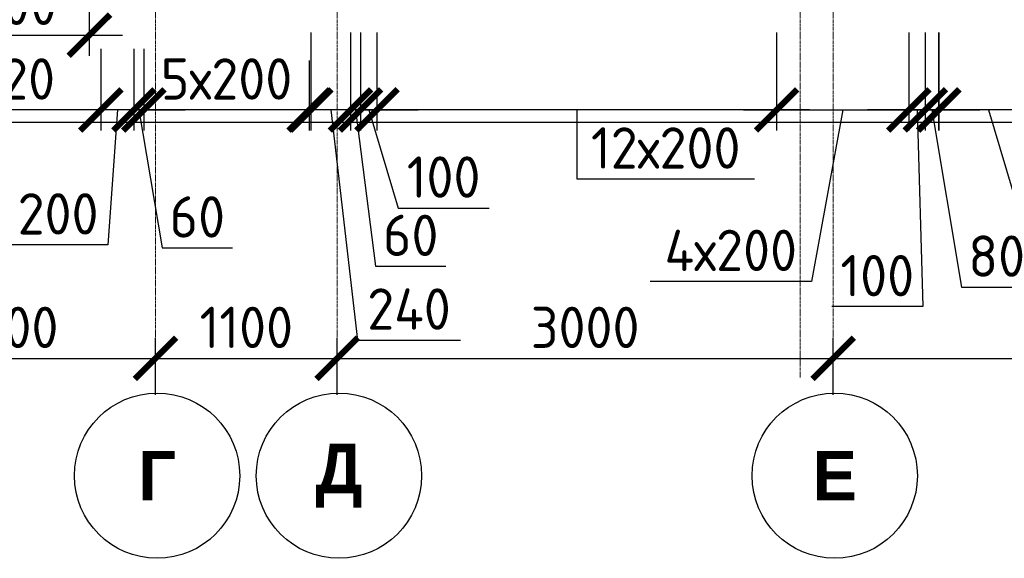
# Model space of a CAD drawing. Header units: millimetres. Extents: x 376598 to 1249954, y -318491 to -22134.
# Tile 217 of 256: x 590956 to 596913, y -35277 to -32018. Entities that reach past the tile are written whole.
import ezdxf

# ---------------------------------------------------------------- set-up
doc = ezdxf.new("R2010")
doc.units = ezdxf.units.MM
doc.linetypes.add('______5', pattern=[1100, 800, -100, 100, -100])
doc.linetypes.add('осевая', pattern=[50.8, 31.75, -6.35, 6.35, -6.35])
doc.layers.add('Оси', color=40, linetype='______5', lineweight=18)
doc.layers.add('РАЗМЕРЫ', color=1, linetype='Continuous', lineweight=9)
doc.layers.add('Размеры _поперечного армирования', color=7, linetype='Continuous')
doc.styles.add('Century Gothic', font='GOTHIC.TTF')
doc.styles.add('GOST-2.304_Type-B', font='GOST_Common.ttf')
doc.dimstyles.new('СПДС', dxfattribs={"dimscale": 100, "dimtxt": 2.5, "dimasz": 2.5, "dimexe": 1.25, "dimexo": 0, "dimtad": 1, "dimdec": 0, "dimtxsty": 'GOST-2.304_Type-B', "dimblk": 'ARCHTICK', "dimcen": 2.5, "dimdle": 2, "dimadec": 0, "dimazin": 2, "dimtfac": 0.75, "dimtdec": 0, "dimtmove": 1, "dimatfit": 3, "dimfxl": 1, "dimtolj": 1, "dimarcsym": 1})

# ---------------------------------------------------------------- blocks, each defined once
blk = doc.blocks.new('NSY101')
at = {"color": 0, "linetype": 'ByBlock', "lineweight": -2}
blk.add_circle((0, 0), 50, dxfattribs=at)
blk = doc.blocks.new('_ArchTick')
at = {"color": 0, "linetype": 'ByBlock', "const_width": 0.15}
blk.add_lwpolyline([(-0.5, -0.5), (0.5, 0.5)], dxfattribs=at)
blk = doc.blocks.new('*D2001')
at = {"layer": 'DEFPOINTS', "color": 0, "lineweight": 0, "transparency": 16777216}
for p in [(591776.9, -34067.2), (589976.9, -34288.1), (591776.9, -34288.1)]:
    blk.add_point(p, dxfattribs=at)
at = {"layer": 'РАЗМЕРЫ', "color": 0, "lineweight": -2, "transparency": 16777216}
for p, q in [((589976.9, -34288.1), (589976.9, -33942.2)), ((591776.9, -34288.1), (591776.9, -33942.2)), ((589776.9, -34067.2), (591976.9, -34067.2))]:
    blk.add_line(p, q, dxfattribs=at)
at = {"layer": 'РАЗМЕРЫ', "color": 0, "lineweight": -2, "transparency": 16777216, "xscale": 250, "yscale": 250, "zscale": 250, "rotation": 180}
blk.add_blockref('_ArchTick', (589976.9, -34067.2), dxfattribs=at)
at = {"layer": 'РАЗМЕРЫ', "color": 0, "lineweight": -2, "transparency": 16777216, "xscale": 250, "yscale": 250, "zscale": 250}
blk.add_blockref('_ArchTick', (591776.9, -34067.2), dxfattribs=at)
at = {"layer": 'РАЗМЕРЫ', "color": 0, "lineweight": 0, "transparency": 16777216, "insert": (590876.9, -33879.7), "char_height": 250, "attachment_point": 5, "style": 'GOST-2.304_Type-B'}
blk.add_mtext('\\A1;1800', dxfattribs=at)
blk = doc.blocks.new('*D2002')
at = {"layer": 'DEFPOINTS', "color": 0, "lineweight": 0, "transparency": 16777216}
for p in [(592876.9, -34067.2), (591776.9, -34288.1), (592876.9, -34288.1)]:
    blk.add_point(p, dxfattribs=at)
at = {"layer": 'РАЗМЕРЫ', "color": 0, "lineweight": -2, "transparency": 16777216}
for p, q in [((591776.9, -34288.1), (591776.9, -33942.2)), ((592876.9, -34288.1), (592876.9, -33942.2)), ((591576.9, -34067.2), (593076.9, -34067.2))]:
    blk.add_line(p, q, dxfattribs=at)
at = {"layer": 'РАЗМЕРЫ', "color": 0, "lineweight": -2, "transparency": 16777216, "xscale": 250, "yscale": 250, "zscale": 250, "rotation": 180}
blk.add_blockref('_ArchTick', (591776.9, -34067.2), dxfattribs=at)
at = {"layer": 'РАЗМЕРЫ', "color": 0, "lineweight": -2, "transparency": 16777216, "xscale": 250, "yscale": 250, "zscale": 250}
blk.add_blockref('_ArchTick', (592876.9, -34067.2), dxfattribs=at)
at = {"layer": 'РАЗМЕРЫ', "color": 0, "lineweight": 0, "transparency": 16777216, "insert": (592326.9, -33879.7), "char_height": 250, "attachment_point": 5, "style": 'GOST-2.304_Type-B'}
blk.add_mtext('\\A1;1100', dxfattribs=at)
blk = doc.blocks.new('*D2003')
at = {"layer": 'DEFPOINTS', "color": 0, "lineweight": 0, "transparency": 16777216}
for p in [(595876.9, -34067.2), (592876.9, -34288.1), (595876.9, -34288.1)]:
    blk.add_point(p, dxfattribs=at)
at = {"layer": 'РАЗМЕРЫ', "color": 0, "lineweight": -2, "transparency": 16777216}
for p, q in [((592876.9, -34288.1), (592876.9, -33942.2)), ((595876.9, -34288.1), (595876.9, -33942.2)), ((592676.9, -34067.2), (596076.9, -34067.2))]:
    blk.add_line(p, q, dxfattribs=at)
at = {"layer": 'РАЗМЕРЫ', "color": 0, "lineweight": -2, "transparency": 16777216, "xscale": 250, "yscale": 250, "zscale": 250, "rotation": 180}
blk.add_blockref('_ArchTick', (592876.9, -34067.2), dxfattribs=at)
at = {"layer": 'РАЗМЕРЫ', "color": 0, "lineweight": -2, "transparency": 16777216, "xscale": 250, "yscale": 250, "zscale": 250}
blk.add_blockref('_ArchTick', (595876.9, -34067.2), dxfattribs=at)
at = {"layer": 'РАЗМЕРЫ', "color": 0, "lineweight": 0, "transparency": 16777216, "insert": (594376.9, -33879.7), "char_height": 250, "attachment_point": 5, "style": 'GOST-2.304_Type-B'}
blk.add_mtext('\\A1;3000', dxfattribs=at)
blk = doc.blocks.new('*D2004')
at = {"layer": 'DEFPOINTS', "color": 0, "lineweight": 0, "transparency": 16777216}
for p in [(598976.9, -34067.2), (598976.9, -34249.5), (595876.9, -34288.1)]:
    blk.add_point(p, dxfattribs=at)
at = {"layer": 'РАЗМЕРЫ', "color": 0, "lineweight": -2, "transparency": 16777216}
for p, q in [((595876.9, -34288.1), (595876.9, -33942.2)), ((598976.9, -34249.5), (598976.9, -33942.2)), ((595676.9, -34067.2), (599176.9, -34067.2))]:
    blk.add_line(p, q, dxfattribs=at)
at = {"layer": 'РАЗМЕРЫ', "color": 0, "lineweight": -2, "transparency": 16777216, "xscale": 250, "yscale": 250, "zscale": 250, "rotation": 180}
blk.add_blockref('_ArchTick', (595876.9, -34067.2), dxfattribs=at)
at = {"layer": 'РАЗМЕРЫ', "color": 0, "lineweight": -2, "transparency": 16777216, "xscale": 250, "yscale": 250, "zscale": 250}
blk.add_blockref('_ArchTick', (598976.9, -34067.2), dxfattribs=at)
at = {"layer": 'РАЗМЕРЫ', "color": 0, "lineweight": 0, "transparency": 16777216, "insert": (597426.9, -33879.7), "char_height": 250, "attachment_point": 5, "style": 'GOST-2.304_Type-B'}
blk.add_mtext('\\A1;3100', dxfattribs=at)
blk = doc.blocks.new('*D2051')
at = {"layer": 'DEFPOINTS', "color": 0, "lineweight": 0, "transparency": 16777216}
for p in [(591646.7, -32194.2, -720), (591707, -32194.2, -720), (591646.7, -32563.8)]:
    blk.add_point(p, dxfattribs=at)
at = {"layer": 'РАЗМЕРЫ', "color": 0, "lineweight": -2, "transparency": 16777216}
for p, q in [((591646.7, -32194.2), (591646.7, -32688.8)), ((591707, -32194.2), (591707, -32688.8)), ((591646.7, -32563.8), (591396.7, -32563.8)), ((591707, -32563.8), (591646.7, -32563.8)), ((591707, -32563.8), (591646.7, -32563.8)), ((591676.8, -32563.8), (591817.6, -33398.9)), ((591707, -32563.8), (591957, -32563.8)), ((591817.6, -33398.9), (592242.6, -33398.9))]:
    blk.add_line(p, q, dxfattribs=at)
at = {"layer": 'РАЗМЕРЫ', "color": 0, "lineweight": -2, "transparency": 16777216, "xscale": 250, "yscale": 250, "zscale": 250}
blk.add_blockref('_ArchTick', (591646.7, -32563.8), dxfattribs=at)
at = {"layer": 'РАЗМЕРЫ', "color": 0, "lineweight": -2, "transparency": 16777216, "xscale": 250, "yscale": 250, "zscale": 250, "rotation": 180}
blk.add_blockref('_ArchTick', (591707, -32563.8), dxfattribs=at)
at = {"layer": 'РАЗМЕРЫ', "color": 0, "lineweight": 0, "transparency": 16777216, "insert": (592030.1, -33211.4), "char_height": 250, "attachment_point": 5, "style": 'GOST-2.304_Type-B'}
blk.add_mtext('\\A1;60', dxfattribs=at)
blk = doc.blocks.new('*D2052')
at = {"layer": 'DEFPOINTS', "color": 0, "lineweight": 0, "transparency": 16777216}
for p in [(591447, -32194.2, -720), (591646.7, -32194.2, -720), (591447, -32563.8)]:
    blk.add_point(p, dxfattribs=at)
at = {"layer": 'РАЗМЕРЫ', "color": 0, "lineweight": -2, "transparency": 16777216}
for p, q in [((591447, -32194.2), (591447, -32688.8)), ((591646.7, -32194.2), (591646.7, -32688.8)), ((591846.7, -32563.8), (591247, -32563.8)), ((591546.8, -32563.8), (591487.9, -33380.3)), ((591487.9, -33380.3), (590887.9, -33380.3))]:
    blk.add_line(p, q, dxfattribs=at)
at = {"layer": 'РАЗМЕРЫ', "color": 0, "lineweight": -2, "transparency": 16777216, "xscale": 250, "yscale": 250, "zscale": 250, "rotation": 180}
blk.add_blockref('_ArchTick', (591447, -32563.8), dxfattribs=at)
at = {"layer": 'РАЗМЕРЫ', "color": 0, "lineweight": -2, "transparency": 16777216, "xscale": 250, "yscale": 250, "zscale": 250}
blk.add_blockref('_ArchTick', (591646.7, -32563.8), dxfattribs=at)
at = {"layer": 'РАЗМЕРЫ', "color": 0, "lineweight": 0, "transparency": 16777216, "insert": (591187.9, -33192.8), "char_height": 250, "attachment_point": 5, "style": 'GOST-2.304_Type-B'}
blk.add_mtext('\\A1;200', dxfattribs=at)
blk = doc.blocks.new('*D2053')
at = {"layer": 'DEFPOINTS', "color": 0, "lineweight": 0, "transparency": 16777216}
for p in [(590327, -32194.2, -720), (591447, -32194.2, -720), (590327, -32563.8)]:
    blk.add_point(p, dxfattribs=at)
at = {"layer": 'РАЗМЕРЫ', "color": 0, "lineweight": -2, "transparency": 16777216}
for p, q in [((590327, -32194.2), (590327, -32688.8)), ((591447, -32194.2), (591447, -32688.8)), ((591647, -32563.8), (590127, -32563.8))]:
    blk.add_line(p, q, dxfattribs=at)
at = {"layer": 'РАЗМЕРЫ', "color": 0, "lineweight": -2, "transparency": 16777216, "xscale": 250, "yscale": 250, "zscale": 250, "rotation": 180}
blk.add_blockref('_ArchTick', (590327, -32563.8), dxfattribs=at)
at = {"layer": 'РАЗМЕРЫ', "color": 0, "lineweight": -2, "transparency": 16777216, "xscale": 250, "yscale": 250, "zscale": 250}
blk.add_blockref('_ArchTick', (591447, -32563.8), dxfattribs=at)
at = {"layer": 'РАЗМЕРЫ', "color": 0, "lineweight": 0, "transparency": 16777216, "insert": (590887, -32376.3), "char_height": 250, "attachment_point": 5, "style": 'GOST-2.304_Type-B'}
blk.add_mtext('\\A1;1120', dxfattribs=at)
blk = doc.blocks.new('*D2057')
at = {"layer": 'DEFPOINTS', "color": 0, "lineweight": 0, "transparency": 16777216}
for p in [(593117.4, -32094.9, -720), (595535.2, -32094.9), (593117.4, -32563.8)]:
    blk.add_point(p, dxfattribs=at)
at = {"layer": 'РАЗМЕРЫ', "color": 0, "lineweight": -2, "transparency": 16777216}
for p, q in [((593117.4, -32094.9), (593117.4, -32688.8)), ((595535.2, -32094.9), (595535.2, -32688.8)), ((595735.2, -32563.8), (592917.4, -32563.8)), ((594326.3, -32563.8), (594327, -32981.5)), ((594327, -32981.5), (595402, -32981.5))]:
    blk.add_line(p, q, dxfattribs=at)
at = {"layer": 'РАЗМЕРЫ', "color": 0, "lineweight": -2, "transparency": 16777216, "xscale": 250, "yscale": 250, "zscale": 250, "rotation": 180}
blk.add_blockref('_ArchTick', (593117.4, -32563.8), dxfattribs=at)
at = {"layer": 'РАЗМЕРЫ', "color": 0, "lineweight": -2, "transparency": 16777216, "xscale": 250, "yscale": 250, "zscale": 250}
blk.add_blockref('_ArchTick', (595535.2, -32563.8), dxfattribs=at)
at = {"layer": 'РАЗМЕРЫ', "color": 0, "lineweight": 0, "transparency": 16777216, "insert": (594864.5, -32794), "char_height": 250, "attachment_point": 5, "style": 'GOST-2.304_Type-B'}
blk.add_mtext('\\A1;12х200', dxfattribs=at)
blk = doc.blocks.new('*D2058')
at = {"layer": 'DEFPOINTS', "color": 0, "lineweight": 0, "transparency": 16777216}
for p in [(593017.4, -32095.2), (593117.4, -32094.9, -720), (593017.4, -32563.8)]:
    blk.add_point(p, dxfattribs=at)
at = {"layer": 'РАЗМЕРЫ', "color": 0, "lineweight": -2, "transparency": 16777216}
for p, q in [((593017.4, -32095.2), (593017.4, -32688.8)), ((593117.4, -32094.9), (593117.4, -32688.8)), ((593017.4, -32563.8), (592767.4, -32563.8)), ((593117.4, -32563.8), (593017.4, -32563.8)), ((593117.4, -32563.8), (593017.4, -32563.8)), ((593067.4, -32563.8), (593245.5, -33157.5)), ((593117.4, -32563.8), (593367.4, -32563.8)), ((593245.5, -33157.5), (593795.5, -33157.5))]:
    blk.add_line(p, q, dxfattribs=at)
at = {"layer": 'РАЗМЕРЫ', "color": 0, "lineweight": -2, "transparency": 16777216, "xscale": 250, "yscale": 250, "zscale": 250}
blk.add_blockref('_ArchTick', (593017.4, -32563.8), dxfattribs=at)
at = {"layer": 'РАЗМЕРЫ', "color": 0, "lineweight": -2, "transparency": 16777216, "xscale": 250, "yscale": 250, "zscale": 250, "rotation": 180}
blk.add_blockref('_ArchTick', (593117.4, -32563.8), dxfattribs=at)
at = {"layer": 'РАЗМЕРЫ', "color": 0, "lineweight": 0, "transparency": 16777216, "insert": (593520.5, -32970), "char_height": 250, "attachment_point": 5, "style": 'GOST-2.304_Type-B'}
blk.add_mtext('\\A1;100', dxfattribs=at)
blk = doc.blocks.new('*D2059')
at = {"layer": 'DEFPOINTS', "color": 0, "lineweight": 0, "transparency": 16777216}
for p in [(592957, -32095.2, -720), (593017.4, -32095.2), (592957, -32563.8)]:
    blk.add_point(p, dxfattribs=at)
at = {"layer": 'РАЗМЕРЫ', "color": 0, "lineweight": -2, "transparency": 16777216}
for p, q in [((592957, -32095.2), (592957, -32688.8)), ((593017.4, -32095.2), (593017.4, -32688.8)), ((592957, -32563.8), (592707, -32563.8)), ((593017.4, -32563.8), (592957, -32563.8)), ((593017.4, -32563.8), (592957, -32563.8)), ((592987.2, -32563.8), (593108.7, -33510.3)), ((593017.4, -32563.8), (593267.4, -32563.8)), ((593108.7, -33510.3), (593533.7, -33510.3))]:
    blk.add_line(p, q, dxfattribs=at)
at = {"layer": 'РАЗМЕРЫ', "color": 0, "lineweight": -2, "transparency": 16777216, "xscale": 250, "yscale": 250, "zscale": 250}
blk.add_blockref('_ArchTick', (592957, -32563.8), dxfattribs=at)
at = {"layer": 'РАЗМЕРЫ', "color": 0, "lineweight": -2, "transparency": 16777216, "xscale": 250, "yscale": 250, "zscale": 250, "rotation": 180}
blk.add_blockref('_ArchTick', (593017.4, -32563.8), dxfattribs=at)
at = {"layer": 'РАЗМЕРЫ', "color": 0, "lineweight": 0, "transparency": 16777216, "insert": (593321.2, -33322.8), "char_height": 250, "attachment_point": 5, "style": 'GOST-2.304_Type-B'}
blk.add_mtext('\\A1;60', dxfattribs=at)
blk = doc.blocks.new('*D2060')
at = {"layer": 'DEFPOINTS', "color": 0, "lineweight": 0, "transparency": 16777216}
for p in [(592717.4, -32094.9, -720), (592957, -32095.2, -720), (592717.4, -32563.8)]:
    blk.add_point(p, dxfattribs=at)
at = {"layer": 'РАЗМЕРЫ', "color": 0, "lineweight": -2, "transparency": 16777216}
for p, q in [((592717.4, -32094.9), (592717.4, -32688.8)), ((592957, -32095.2), (592957, -32688.8)), ((593157, -32563.8), (592517.4, -32563.8)), ((592837.2, -32563.8), (592998.7, -33956.3)), ((592998.7, -33956.3), (593623.7, -33956.3))]:
    blk.add_line(p, q, dxfattribs=at)
at = {"layer": 'РАЗМЕРЫ', "color": 0, "lineweight": -2, "transparency": 16777216, "xscale": 250, "yscale": 250, "zscale": 250, "rotation": 180}
blk.add_blockref('_ArchTick', (592717.4, -32563.8), dxfattribs=at)
at = {"layer": 'РАЗМЕРЫ', "color": 0, "lineweight": -2, "transparency": 16777216, "xscale": 250, "yscale": 250, "zscale": 250}
blk.add_blockref('_ArchTick', (592957, -32563.8), dxfattribs=at)
at = {"layer": 'РАЗМЕРЫ', "color": 0, "lineweight": 0, "transparency": 16777216, "insert": (593311.2, -33768.8), "char_height": 250, "attachment_point": 5, "style": 'GOST-2.304_Type-B'}
blk.add_mtext('\\A1;240', dxfattribs=at)
blk = doc.blocks.new('*D2061')
at = {"layer": 'DEFPOINTS', "color": 0, "lineweight": 0, "transparency": 16777216}
for p in [(591707, -32263.8), (592707, -32263.8), (591707, -32563.8)]:
    blk.add_point(p, dxfattribs=at)
at = {"layer": 'РАЗМЕРЫ', "color": 0, "lineweight": -2, "transparency": 16777216}
for p, q in [((591707, -32263.8), (591707, -32688.8)), ((592707, -32263.8), (592707, -32688.8)), ((592907, -32563.8), (591507, -32563.8))]:
    blk.add_line(p, q, dxfattribs=at)
at = {"layer": 'РАЗМЕРЫ', "color": 0, "lineweight": -2, "transparency": 16777216, "xscale": 250, "yscale": 250, "zscale": 250, "rotation": 180}
blk.add_blockref('_ArchTick', (591707, -32563.8), dxfattribs=at)
at = {"layer": 'РАЗМЕРЫ', "color": 0, "lineweight": -2, "transparency": 16777216, "xscale": 250, "yscale": 250, "zscale": 250}
blk.add_blockref('_ArchTick', (592707, -32563.8), dxfattribs=at)
at = {"layer": 'РАЗМЕРЫ', "color": 0, "lineweight": 0, "transparency": 16777216, "insert": (592207, -32376.3), "char_height": 250, "attachment_point": 5, "style": 'GOST-2.304_Type-B'}
blk.add_mtext('\\A1;5х200', dxfattribs=at)
blk = doc.blocks.new('*D2075')
at = {"layer": 'DEFPOINTS', "color": 0, "lineweight": 0, "transparency": 16777216}
for p in [(595535.2, -32094.9), (596335.2, -32094.9), (596335.2, -32563.8)]:
    blk.add_point(p, dxfattribs=at)
at = {"layer": 'РАЗМЕРЫ', "color": 0, "lineweight": -2, "transparency": 16777216}
for p, q in [((595535.2, -32094.9), (595535.2, -32688.8)), ((596335.2, -32094.9), (596335.2, -32688.8)), ((595335.2, -32563.8), (596535.2, -32563.8)), ((595935.2, -32563.8), (595745.6, -33601.1)), ((595745.6, -33601.1), (594770.6, -33601.1))]:
    blk.add_line(p, q, dxfattribs=at)
at = {"layer": 'РАЗМЕРЫ', "color": 0, "lineweight": -2, "transparency": 16777216, "xscale": 250, "yscale": 250, "zscale": 250, "rotation": 180}
blk.add_blockref('_ArchTick', (595535.2, -32563.8), dxfattribs=at)
at = {"layer": 'РАЗМЕРЫ', "color": 0, "lineweight": -2, "transparency": 16777216, "xscale": 250, "yscale": 250, "zscale": 250}
blk.add_blockref('_ArchTick', (596335.2, -32563.8), dxfattribs=at)
at = {"layer": 'РАЗМЕРЫ', "color": 0, "lineweight": 0, "transparency": 16777216, "insert": (595258.1, -33413.6), "char_height": 250, "attachment_point": 5, "style": 'GOST-2.304_Type-B'}
blk.add_mtext('\\A1;4х200', dxfattribs=at)
blk = doc.blocks.new('*D2076')
at = {"layer": 'DEFPOINTS', "color": 0, "lineweight": 0, "transparency": 16777216}
for p in [(596335.2, -32094.9), (596435.2, -32094.9), (596435.2, -32563.8)]:
    blk.add_point(p, dxfattribs=at)
at = {"layer": 'РАЗМЕРЫ', "color": 0, "lineweight": -2, "transparency": 16777216}
for p, q in [((596335.2, -32094.9), (596335.2, -32688.8)), ((596435.2, -32094.9), (596435.2, -32688.8)), ((596335.2, -32563.8), (596085.2, -32563.8)), ((596335.2, -32563.8), (596435.2, -32563.8)), ((596335.2, -32563.8), (596435.2, -32563.8)), ((596385.2, -32563.8), (596419.4, -33754.3)), ((596435.2, -32563.8), (596685.2, -32563.8)), ((596419.4, -33754.3), (595869.4, -33754.3))]:
    blk.add_line(p, q, dxfattribs=at)
at = {"layer": 'РАЗМЕРЫ', "color": 0, "lineweight": -2, "transparency": 16777216, "xscale": 250, "yscale": 250, "zscale": 250}
blk.add_blockref('_ArchTick', (596335.2, -32563.8), dxfattribs=at)
at = {"layer": 'РАЗМЕРЫ', "color": 0, "lineweight": -2, "transparency": 16777216, "xscale": 250, "yscale": 250, "zscale": 250, "rotation": 180}
blk.add_blockref('_ArchTick', (596435.2, -32563.8), dxfattribs=at)
at = {"layer": 'РАЗМЕРЫ', "color": 0, "lineweight": 0, "transparency": 16777216, "insert": (596144.4, -33566.8), "char_height": 250, "attachment_point": 5, "style": 'GOST-2.304_Type-B'}
blk.add_mtext('\\A1;100', dxfattribs=at)
blk = doc.blocks.new('*D2077')
at = {"layer": 'DEFPOINTS', "color": 0, "lineweight": 0, "transparency": 16777216}
for p in [(596517.4, -32094.9, -720), (597117.4, -32453.6), (596517.4, -32563.8)]:
    blk.add_point(p, dxfattribs=at)
at = {"layer": 'РАЗМЕРЫ', "color": 0, "lineweight": -2, "transparency": 16777216}
for p, q in [((596517.4, -32094.9), (596517.4, -32688.8)), ((597117.4, -32453.6), (597117.4, -32688.8)), ((597317.4, -32563.8), (596317.4, -32563.8)), ((596817.4, -32563.8), (596995.5, -33157.5)), ((596995.5, -33157.5), (597945.5, -33157.5))]:
    blk.add_line(p, q, dxfattribs=at)
at = {"layer": 'РАЗМЕРЫ', "color": 0, "lineweight": -2, "transparency": 16777216, "xscale": 250, "yscale": 250, "zscale": 250, "rotation": 180}
blk.add_blockref('_ArchTick', (596517.4, -32563.8), dxfattribs=at)
at = {"layer": 'РАЗМЕРЫ', "color": 0, "lineweight": -2, "transparency": 16777216, "xscale": 250, "yscale": 250, "zscale": 250}
blk.add_blockref('_ArchTick', (597117.4, -32563.8), dxfattribs=at)
at = {"layer": 'РАЗМЕРЫ', "color": 0, "lineweight": 0, "transparency": 16777216, "insert": (597470.5, -32970), "char_height": 250, "attachment_point": 5, "style": 'GOST-2.304_Type-B'}
blk.add_mtext('\\A1;3х200', dxfattribs=at)
blk = doc.blocks.new('*D2078')
at = {"layer": 'DEFPOINTS', "color": 0, "lineweight": 0, "transparency": 16777216}
for p in [(596515.4, -32094.9, -720), (596435.2, -32114.6), (596435.2, -32563.8)]:
    blk.add_point(p, dxfattribs=at)
at = {"layer": 'РАЗМЕРЫ', "color": 0, "lineweight": -2, "transparency": 16777216}
for p, q in [((596515.4, -32094.9), (596515.4, -32688.8)), ((596435.2, -32114.6), (596435.2, -32688.8)), ((596435.2, -32563.8), (596185.2, -32563.8)), ((596515.4, -32563.8), (596435.2, -32563.8)), ((596515.4, -32563.8), (596435.2, -32563.8)), ((596475.3, -32563.8), (596654.4, -33636)), ((596515.4, -32563.8), (596765.4, -32563.8)), ((596654.4, -33636), (597079.4, -33636))]:
    blk.add_line(p, q, dxfattribs=at)
at = {"layer": 'РАЗМЕРЫ', "color": 0, "lineweight": -2, "transparency": 16777216, "xscale": 250, "yscale": 250, "zscale": 250}
blk.add_blockref('_ArchTick', (596435.2, -32563.8), dxfattribs=at)
at = {"layer": 'РАЗМЕРЫ', "color": 0, "lineweight": -2, "transparency": 16777216, "xscale": 250, "yscale": 250, "zscale": 250, "rotation": 180}
blk.add_blockref('_ArchTick', (596515.4, -32563.8), dxfattribs=at)
at = {"layer": 'РАЗМЕРЫ', "color": 0, "lineweight": 0, "transparency": 16777216, "insert": (596866.9, -33448.5), "char_height": 250, "attachment_point": 5, "style": 'GOST-2.304_Type-B'}
blk.add_mtext('\\A1;80', dxfattribs=at)
blk = doc.blocks.new('*D2575')
at = {"layer": 'DEFPOINTS', "color": 0, "lineweight": 0, "transparency": 16777216}
for p in [(590376.9, -31739.5), (591376.9, -31739.5), (591376.9, -32112.1)]:
    blk.add_point(p, dxfattribs=at)
at = {"layer": 'Размеры _поперечного армирования', "color": 0, "lineweight": -2, "transparency": 16777216}
for p, q in [((590376.9, -31739.5), (590376.9, -32237.1)), ((591376.9, -31739.5), (591376.9, -32237.1)), ((590176.9, -32112.1), (591576.9, -32112.1))]:
    blk.add_line(p, q, dxfattribs=at)
at = {"layer": 'Размеры _поперечного армирования', "color": 0, "lineweight": -2, "transparency": 16777216, "xscale": 250, "yscale": 250, "zscale": 250, "rotation": 180}
blk.add_blockref('_ArchTick', (590376.9, -32112.1), dxfattribs=at)
at = {"layer": 'Размеры _поперечного армирования', "color": 0, "lineweight": -2, "transparency": 16777216, "xscale": 250, "yscale": 250, "zscale": 250}
blk.add_blockref('_ArchTick', (591376.9, -32112.1), dxfattribs=at)
at = {"layer": 'Размеры _поперечного армирования', "color": 0, "transparency": 16777216, "insert": (590876.9, -31924.6), "char_height": 250, "attachment_point": 5, "style": 'GOST-2.304_Type-B'}
blk.add_mtext('\\A1;1000', dxfattribs=at)

msp = doc.modelspace()

# ---------------------------------------------------------------- linework, layer by layer
at = {"color": 7, "linetype": 'Continuous', "lineweight": 25, "transparency": 33554687}
msp.add_line((603326.9, -32639.5), (580280.2, -32639.5), dxfattribs=at)
at = {"layer": 'Оси', "color": 16, "linetype": 'осевая', "lineweight": 0, "ltscale": 0.5, "transparency": 33554687}
for p, q in [((591776.9, -28358.9), (591776.9, -34183.6)), ((592876.9, -28358.9), (592876.9, -34183.6)), ((595676.9, -28358.9), (595676.9, -34183.6)), ((595876.9, -28358.9), (595876.9, -34183.6))]:
    msp.add_line(p, q, dxfattribs=at)

# ---------------------------------------------------------------- block references
at = {"layer": 'Оси', "color": 16, "linetype": 'Continuous', "lineweight": 25, "transparency": 33554687, "xscale": 9.999999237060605, "yscale": 9.999999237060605, "zscale": 9.999999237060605, "rotation": 270}
for p in [(591787, -34777.3), (592887, -34777.3), (595887, -34777.3)]:
    msp.add_blockref('NSY101', p, dxfattribs=at)

# ---------------------------------------------------------------- texts
at = {"layer": 'Оси', "color": 16, "linetype": 'Continuous', "lineweight": 25, "transparency": 33554687, "char_height": 300, "attachment_point": 5, "style": 'Century Gothic'}
for s, insert, width in [('\\A1;{\\fCentury Gothic|i0|b1;\\H300.000000;\\W1.000000;\\C16;Г}\\P', (591787, -34777.3), 345), ('\\A1;{\\fCentury Gothic|i0|b1;\\H300.000000;\\W1.000000;\\C16;Д}\\P', (592887, -34777.3), 470), ('\\A1;{\\fCentury Gothic|i0|b1;\\H300.000000;\\W1.000000;\\C16;Е}\\P', (595887, -34777.3), 365)]:
    msp.add_mtext(s, dxfattribs=dict(at, insert=insert, width=width))

# ---------------------------------------------------------------- dimensions: what is measured, and where the dimension line sits
at = {"layer": 'РАЗМЕРЫ', "color": 1, "lineweight": 0}
for base, p1, p2, picture, middle in [((592717.4, -32563.8), (592957, -32095.2, -720), (592717.4, -32094.9, -720), '*D2060', (593061.2, -33956.3)), ((592957, -32563.8), (593017.4, -32095.2), (592957, -32095.2, -720), '*D2059', (593171.2, -33510.3)), ((596435.2, -32563.8), (596335.2, -32094.9), (596435.2, -32094.9), '*D2076', (596356.9, -33754.3)), ((596435.2, -32563.8), (596515.4, -32094.9, -720), (596435.2, -32114.6), '*D2078', (596716.9, -33636)), ((591447, -32563.8), (591646.7, -32194.2, -720), (591447, -32194.2, -720), '*D2052', (591425.4, -33380.3)), ((591646.7, -32563.8), (591707, -32194.2, -720), (591646.7, -32194.2, -720), '*D2051', (591880.1, -33398.9))]:
    dim = msp.add_linear_dim(base=base, p1=p1, p2=p2, dimstyle='СПДС', dxfattribs=at)
    dim.commit()
    dim.dimension.update_dxf_attribs({"geometry": picture, "text_midpoint": middle, "dimtype": 160})
for base, p1, p2, picture, middle in [((593017.4, -32563.8), (593117.4, -32094.9, -720), (593017.4, -32095.2), '*D2058', (593308, -32970)), ((590327, -32563.8), (591447, -32194.2, -720), (590327, -32194.2, -720), '*D2053', (590887, -32376.3)), ((591776.9, -34067.2), (589976.9, -34288.1), (591776.9, -34288.1), '*D2001', (590876.9, -33879.7)), ((592876.9, -34067.2), (591776.9, -34288.1), (592876.9, -34288.1), '*D2002', (592326.9, -33879.7)), ((595876.9, -34067.2), (592876.9, -34288.1), (595876.9, -34288.1), '*D2003', (594376.9, -33879.7)), ((598976.9, -34067.2), (595876.9, -34288.1), (598976.9, -34249.5), '*D2004', (597426.9, -33879.7))]:
    dim = msp.add_linear_dim(base=base, p1=p1, p2=p2, dimstyle='СПДС', dxfattribs=at)
    dim.commit()
    dim.dimension.update_dxf_attribs({"geometry": picture, "text_midpoint": middle})
for base, p2, text, picture, middle in [((593117.4, -32563.8), (593117.4, -32094.9, -720), '12х200', '*D2057', (594389.5, -32981.5)), ((596335.2, -32563.8), (596335.2, -32094.9), '4х200', '*D2075', (595683.1, -33601.1))]:
    dim = msp.add_linear_dim(base=base, p1=(595535.2, -32094.9), p2=p2, text=text, dimstyle='СПДС', dxfattribs=at)
    dim.commit()
    dim.dimension.update_dxf_attribs({"geometry": picture, "text_midpoint": middle, "dimtype": 160})
for base, p1, p2, text, picture, middle in [((596517.4, -32563.8), (597117.4, -32453.6), (596517.4, -32094.9, -720), '3х200', '*D2077', (597058, -32970)), ((591707, -32563.8), (592707, -32263.8), (591707, -32263.8), '5х200', '*D2061', (592207, -32376.3))]:
    dim = msp.add_linear_dim(base=base, p1=p1, p2=p2, text=text, dimstyle='СПДС', dxfattribs=at)
    dim.commit()
    dim.dimension.update_dxf_attribs({"geometry": picture, "text_midpoint": middle})
at = {"layer": 'Размеры _поперечного армирования', "color": 4}
dim = msp.add_linear_dim(base=(591376.9, -32112.1), p1=(590376.9, -31739.5), p2=(591376.9, -31739.5), dimstyle='СПДС', dxfattribs=at)
dim.commit()
dim.dimension.update_dxf_attribs({"geometry": '*D2575', "text_midpoint": (590876.9, -31924.6)})

doc.saveas('drawing.dxf')
